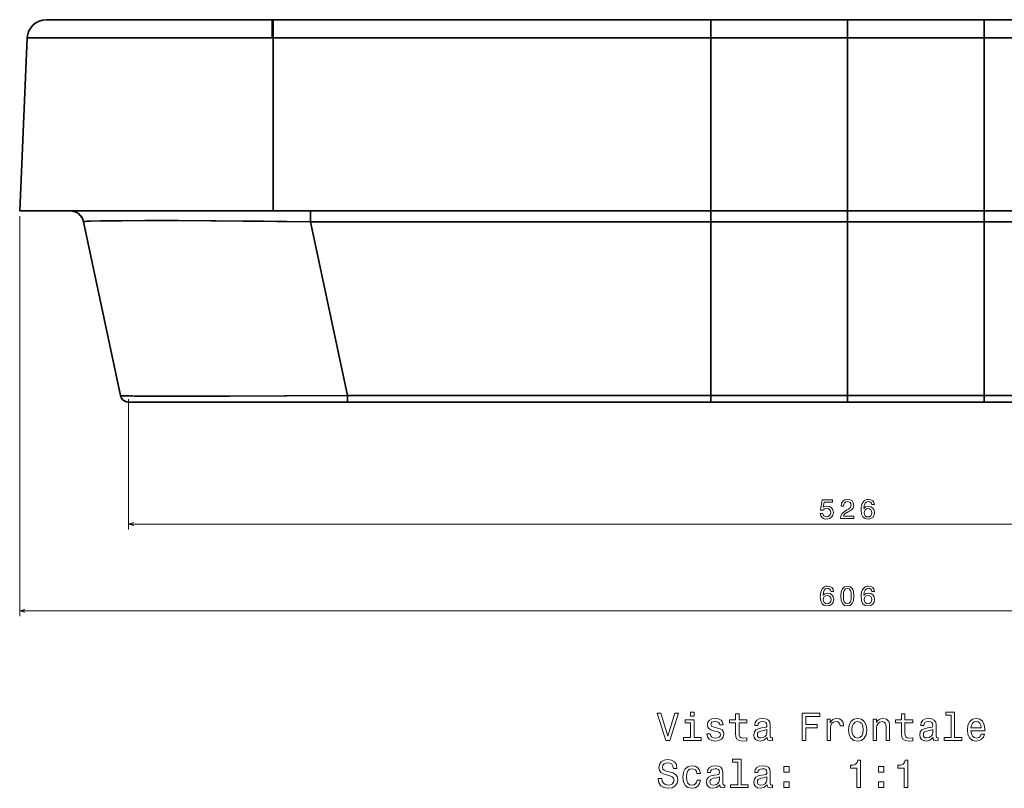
# Model space of a CAD drawing. Extents: x 292 to 1805, y 99 to 1343.
# Tile 5 of 10: x 292 to 652, y 819 to 1100. Entities that reach past the tile are written whole.
import ezdxf

# ---------------------------------------------------------------- set-up
doc = ezdxf.new("R2010")
doc.units = 0

msp = doc.modelspace()

# ---------------------------------------------------------------- linework, layer by layer
at = {"color": 7, "lineweight": 35}
for p, q in [((384.06, 1100.31), (301.41, 1100.31)), ((301.41, 1100.31), (384.06, 1100.31)), ((544.5, 1100.31), (384.35, 1100.31)), ((384.35, 1100.31), (544.5, 1100.31)), ((544.5, 1100.31), (594.5, 1100.31)), ((544.5, 1100.31), (594.5, 1100.31)), ((644.5, 1100.31), (594.5, 1100.31)), ((644.5, 1100.31), (594.5, 1100.31)), ((804.65, 1100.31), (644.5, 1100.31)), ((804.65, 1100.31), (644.5, 1100.31)), ((291.65, 1030.31), (294.42, 1093.61)), ((291.65, 1030.31), (294.42, 1093.61)), ((294.42, 1093.61), (384.04, 1093.61)), ((294.42, 1093.61), (384.04, 1093.61)), ((384.35, 1030.31), (384.35, 1093.61)), ((384.35, 1030.31), (384.35, 1093.61)), ((384.35, 1093.61), (544.5, 1093.61)), ((384.35, 1093.61), (544.5, 1093.61)), ((544.5, 1030.31), (544.5, 1093.61)), ((544.5, 1030.31), (544.5, 1093.61)), ((544.5, 1093.61), (594.5, 1093.61)), ((544.5, 1093.61), (594.5, 1093.61)), ((594.5, 1030.31), (594.5, 1093.61)), ((644.5, 1093.61), (594.5, 1093.61)), ((594.5, 1030.31), (594.5, 1093.61)), ((644.5, 1093.61), (594.5, 1093.61)), ((644.5, 1030.31), (644.5, 1093.61)), ((644.5, 1030.31), (644.5, 1093.61)), ((804.65, 1093.61), (644.5, 1093.61)), ((804.65, 1093.61), (644.5, 1093.61)), ((291.65, 1030.31), (384.35, 1030.31)), ((384.35, 1030.31), (291.65, 1030.31)), ((384.35, 1030.31), (544.5, 1030.31)), ((544.5, 1030.31), (384.35, 1030.31)), ((544.5, 1030.31), (594.5, 1030.31)), ((594.5, 1030.31), (544.5, 1030.31)), ((594.5, 1030.31), (644.5, 1030.31)), ((594.5, 1030.31), (644.5, 1030.31)), ((804.65, 1030.31), (644.5, 1030.31)), ((644.5, 1030.31), (804.65, 1030.31)), ((314.98, 1026.35), (328.51, 962.69)), ((411.65, 962.69), (398.12, 1026.35)), ((411.65, 962.69), (398.12, 1026.35)), ((544.5, 1026.35), (414.73, 1026.35)), ((414.73, 1026.35), (544.5, 1026.35)), ((594.5, 1026.35), (544.5, 1026.35)), ((544.5, 962.69), (544.5, 1026.35)), ((544.5, 1026.35), (594.5, 1026.35)), ((544.5, 1026.35), (544.5, 962.69)), ((594.5, 1026.35), (594.5, 962.69)), ((644.5, 1026.35), (594.5, 1026.35)), ((594.5, 1026.35), (594.5, 962.69)), ((594.5, 1026.35), (644.5, 1026.35)), ((644.5, 1026.35), (774.27, 1026.35)), ((644.5, 962.69), (644.5, 1026.35)), ((644.5, 1026.35), (774.27, 1026.35)), ((644.5, 962.69), (644.5, 1026.35)), ((411.65, 962.68), (530.36, 962.69)), ((530.36, 962.69), (411.65, 962.69)), ((594.5, 962.69), (544.5, 962.69)), ((594.5, 962.69), (544.5, 962.69)), ((594.5, 962.69), (644.5, 962.69)), ((594.5, 962.69), (644.5, 962.69)), ((336.73, 960.31), (409.78, 960.31)), ((336.73, 960.31), (362.46, 960.31)), ((362.46, 960.31), (336.73, 960.31)), ((365.7, 960.31), (410.54, 960.31)), ((410.46, 960.31), (375.54, 960.31)), ((377.23, 960.31), (410.46, 960.31)), ((410.46, 960.31), (377.23, 960.31)), ((389.8, 960.31), (410.54, 960.31)), ((412.37, 960.31), (533.65, 960.31)), ((534.09, 960.31), (412.42, 960.31)), ((412.42, 960.31), (536.84, 960.31)), ((419.16, 960.31), (533.15, 960.31)), ((533.15, 960.31), (419.16, 960.31)), ((537.05, 960.31), (496.39, 960.31)), ((496.39, 960.31), (537.05, 960.31)), ((544.5, 960.31), (593.72, 960.31)), ((593.74, 960.31), (544.5, 960.31)), ((593.72, 960.31), (544.5, 960.31)), ((544.5, 960.31), (593.74, 960.31)), ((544.5, 960.31), (593.72, 960.31)), ((544.5, 960.31), (593.71, 960.31)), ((544.5, 960.31), (593.71, 960.31)), ((644.5, 960.31), (595.26, 960.31)), ((595.26, 960.31), (644.5, 960.31)), ((644.5, 960.31), (595.28, 960.31)), ((644.5, 960.31), (595.28, 960.31)), ((595.28, 960.31), (644.5, 960.31)), ((644.5, 960.31), (595.29, 960.31)), ((644.5, 960.31), (595.29, 960.31))]:
    msp.add_line(p, q, dxfattribs=at)
at = {"color": 7, "lineweight": 35, "ltscale": 0.007191}
for p, q in [((384.35, 1100.31), (384.06, 1100.31)), ((384.06, 1100.31), (384.35, 1100.31))]:
    msp.add_line(p, q, dxfattribs=at)
at = {"color": 7, "lineweight": 35, "ltscale": 0.167368}
for p, q in [((384.35, 1093.61), (384.35, 1100.31)), ((384.35, 1093.61), (384.35, 1100.31)), ((544.5, 1093.61), (544.5, 1100.31)), ((544.5, 1093.61), (544.5, 1100.31)), ((594.5, 1093.61), (594.5, 1100.31)), ((594.5, 1100.31), (594.5, 1093.61)), ((644.5, 1093.61), (644.5, 1100.31)), ((644.5, 1093.61), (644.5, 1100.31))]:
    msp.add_line(p, q, dxfattribs=at)
at = {"color": 7, "lineweight": 35, "ltscale": 0.007796}
msp.add_line((384.04, 1093.61), (384.35, 1093.61), dxfattribs=at)
msp.add_line((384.04, 1093.61), (384.35, 1093.61), dxfattribs=at)
at = {"color": 7, "lineweight": 35, "ltscale": 0.46125}
msp.add_line((291.65, 1030.31), (310.1, 1030.31), dxfattribs=at)
at = {"color": 7, "lineweight": 35, "ltscale": 0.460864}
for p, q in [((291.65, 1030.31), (310.09, 1030.31)), ((310.09, 1030.31), (291.65, 1030.31))]:
    msp.add_line(p, q, dxfattribs=at)
at = {"color": 7, "lineweight": 13}
for p, q in [((291.65, 1028.31), (291.65, 881.86)), ((331.44, 961.31), (331.44, 913.64)), ((331.44, 915.64), (857.56, 915.64)), ((291.65, 883.86), (897.35, 883.86))]:
    msp.add_line(p, q, dxfattribs=at)
at = {"color": 7, "lineweight": 35, "ltscale": 2.5177e-05}
msp.add_line((310.09, 1030.31), (310.09, 1030.31), dxfattribs=at)
at = {"color": 7, "lineweight": 35, "ltscale": 0.010203}
msp.add_line((310.49, 1030.31), (310.09, 1030.31), dxfattribs=at)
at = {"color": 7, "lineweight": 35, "ltscale": 0.030689}
msp.add_line((311.72, 1030.31), (310.49, 1030.31), dxfattribs=at)
at = {"color": 7, "lineweight": 35, "ltscale": 0.051185}
msp.add_line((313.77, 1030.31), (311.72, 1030.31), dxfattribs=at)
at = {"color": 7, "lineweight": 35, "ltscale": 0.07146}
msp.add_line((316.63, 1030.31), (313.77, 1030.31), dxfattribs=at)
at = {"color": 7, "lineweight": 35, "ltscale": 0.09127}
msp.add_line((320.28, 1030.31), (316.63, 1030.31), dxfattribs=at)
at = {"color": 7, "lineweight": 35, "ltscale": 0.110357}
msp.add_line((324.69, 1030.31), (320.28, 1030.31), dxfattribs=at)
at = {"color": 7, "lineweight": 35, "ltscale": 0.128457}
msp.add_line((329.83, 1030.31), (324.69, 1030.31), dxfattribs=at)
at = {"color": 7, "lineweight": 35, "ltscale": 0.145327}
msp.add_line((335.64, 1030.31), (329.83, 1030.31), dxfattribs=at)
at = {"color": 7, "lineweight": 35, "ltscale": 0.160742}
msp.add_line((342.07, 1030.31), (335.64, 1030.31), dxfattribs=at)
at = {"color": 7, "lineweight": 35, "ltscale": 0.174484}
msp.add_line((349.05, 1030.31), (342.07, 1030.31), dxfattribs=at)
at = {"color": 7, "lineweight": 35, "ltscale": 0.186378}
msp.add_line((356.51, 1030.31), (349.05, 1030.31), dxfattribs=at)
at = {"color": 7, "lineweight": 35, "ltscale": 0.196323}
msp.add_line((364.36, 1030.31), (356.51, 1030.31), dxfattribs=at)
at = {"color": 7, "lineweight": 35, "ltscale": 0.204243}
msp.add_line((372.53, 1030.31), (364.36, 1030.31), dxfattribs=at)
at = {"color": 7, "lineweight": 35, "ltscale": 0.210106}
msp.add_line((380.94, 1030.31), (372.53, 1030.31), dxfattribs=at)
at = {"color": 7, "lineweight": 35, "ltscale": 0.21391}
msp.add_line((389.49, 1030.31), (380.94, 1030.31), dxfattribs=at)
at = {"color": 7, "lineweight": 35, "ltscale": 0.215701}
msp.add_line((398.12, 1030.31), (389.49, 1030.31), dxfattribs=at)
at = {"color": 7, "lineweight": 35, "ltscale": 0.099011}
for p, q in [((398.12, 1026.35), (398.12, 1030.31)), ((398.12, 1030.31), (398.12, 1026.35)), ((544.5, 1030.31), (544.5, 1026.35)), ((544.5, 1026.35), (544.5, 1030.31)), ((594.5, 1030.31), (594.5, 1026.35)), ((594.5, 1026.35), (594.5, 1030.31)), ((644.5, 1030.31), (644.5, 1026.35)), ((644.5, 1026.35), (644.5, 1030.31))]:
    msp.add_line(p, q, dxfattribs=at)
at = {"color": 7, "lineweight": 35, "ltscale": 0.415149}
for p, q in [((414.73, 1026.35), (398.12, 1026.35)), ((398.12, 1026.35), (414.73, 1026.35))]:
    msp.add_line(p, q, dxfattribs=at)
at = {"color": 7, "lineweight": 35, "ltscale": 0.059406}
msp.add_line((411.65, 962.69), (411.65, 960.31), dxfattribs=at)
at = {"color": 7, "lineweight": 35, "ltscale": 0.059407}
for p, q in [((411.65, 960.31), (411.65, 962.68)), ((594.5, 960.31), (594.5, 962.69)), ((594.5, 962.69), (594.5, 960.31))]:
    msp.add_line(p, q, dxfattribs=at)
at = {"color": 7, "lineweight": 35, "ltscale": 0.168517}
for p, q in [((530.36, 962.69), (537.1, 962.69)), ((537.1, 962.69), (530.36, 962.69)), ((658.64, 962.69), (651.9, 962.69)), ((658.64, 962.69), (651.9, 962.69))]:
    msp.add_line(p, q, dxfattribs=at)
at = {"color": 7, "lineweight": 35, "ltscale": 0.185117}
for p, q in [((537.1, 962.69), (544.5, 962.68)), ((544.5, 962.69), (537.1, 962.69)), ((651.9, 962.69), (644.5, 962.69)), ((651.9, 962.69), (644.5, 962.68))]:
    msp.add_line(p, q, dxfattribs=at)
at = {"color": 7, "lineweight": 35, "ltscale": 0.011601}
for p, q in [((544.5, 962.69), (544.5, 962.22)), ((644.5, 962.69), (644.5, 962.22))]:
    msp.add_line(p, q, dxfattribs=at)
at = {"color": 7, "lineweight": 35, "ltscale": 0.011583}
for p, q in [((544.5, 962.68), (544.5, 962.22)), ((644.5, 962.22), (644.5, 962.68))]:
    msp.add_line(p, q, dxfattribs=at)
at = {"color": 7, "lineweight": 35, "ltscale": 0.046402}
for p, q in [((544.5, 962.22), (544.5, 960.37)), ((644.5, 960.37), (644.5, 962.22))]:
    msp.add_line(p, q, dxfattribs=at)
at = {"color": 7, "lineweight": 35, "ltscale": 0.0464}
for p, q in [((544.5, 962.22), (544.5, 960.37)), ((644.5, 962.22), (644.5, 960.37))]:
    msp.add_line(p, q, dxfattribs=at)
at = {"color": 7, "lineweight": 35, "ltscale": 0.000234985}
msp.add_line((331.45, 960.31), (331.44, 960.31), dxfattribs=at)
msp.add_line((331.45, 960.31), (331.44, 960.31), dxfattribs=at)
at = {"color": 7, "lineweight": 35, "ltscale": 0.009317}
msp.add_line((331.44, 960.31), (331.82, 960.31), dxfattribs=at)
msp.add_line((331.44, 960.31), (331.82, 960.31), dxfattribs=at)
at = {"color": 7, "lineweight": 35, "ltscale": 0.09652}
for p, q in [((335.31, 960.31), (331.45, 960.31)), ((335.31, 960.31), (331.45, 960.31)), ((331.45, 960.31), (335.31, 960.31))]:
    msp.add_line(p, q, dxfattribs=at)
at = {"color": 7, "lineweight": 35, "ltscale": 0.096068}
for p, q in [((331.82, 960.31), (335.66, 960.31)), ((335.66, 960.31), (331.82, 960.31))]:
    msp.add_line(p, q, dxfattribs=at)
at = {"color": 7, "lineweight": 35, "ltscale": 0.027996}
msp.add_line((331.82, 960.31), (332.94, 960.31), dxfattribs=at)
at = {"color": 7, "lineweight": 35, "ltscale": 0.028}
msp.add_line((331.82, 960.31), (332.94, 960.31), dxfattribs=at)
msp.add_line((331.82, 960.31), (332.94, 960.31), dxfattribs=at)
at = {"color": 7, "lineweight": 35, "ltscale": 0.094704}
for p, q in [((332.94, 960.31), (336.73, 960.31)), ((336.73, 960.31), (332.94, 960.31))]:
    msp.add_line(p, q, dxfattribs=at)
at = {"color": 7, "lineweight": 35, "ltscale": 0.046626}
msp.add_line((332.94, 960.31), (334.8, 960.31), dxfattribs=at)
at = {"color": 7, "lineweight": 35, "ltscale": 0.046627}
msp.add_line((332.94, 960.31), (334.8, 960.31), dxfattribs=at)
msp.add_line((332.94, 960.31), (334.8, 960.31), dxfattribs=at)
at = {"color": 7, "lineweight": 35, "ltscale": 0.065146}
msp.add_line((334.8, 960.31), (337.41, 960.31), dxfattribs=at)
at = {"color": 7, "lineweight": 35, "ltscale": 0.013345}
msp.add_line((334.8, 960.31), (335.34, 960.31), dxfattribs=at)
at = {"color": 7, "lineweight": 35, "ltscale": 0.065151}
msp.add_line((334.8, 960.31), (337.41, 960.31), dxfattribs=at)
at = {"color": 7, "lineweight": 35, "ltscale": 0.009096}
for p, q in [((335.66, 960.31), (335.3, 960.31)), ((335.3, 960.31), (335.66, 960.31)), ((335.3, 960.31), (335.66, 960.31)), ((335.66, 960.31), (335.3, 960.31))]:
    msp.add_line(p, q, dxfattribs=at)
at = {"color": 7, "lineweight": 35, "ltscale": 0.008955}
msp.add_line((335.66, 960.31), (335.3, 960.31), dxfattribs=at)
at = {"color": 7, "lineweight": 35, "ltscale": 0.009037}
msp.add_line((335.66, 960.31), (335.3, 960.31), dxfattribs=at)
at = {"color": 7, "lineweight": 35, "ltscale": 0.000112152}
msp.add_line((335.31, 960.31), (335.31, 960.31), dxfattribs=at)
msp.add_line((335.31, 960.31), (335.31, 960.31), dxfattribs=at)
at = {"color": 7, "lineweight": 35, "ltscale": 0.026697}
for p, q in [((335.66, 960.31), (336.73, 960.31)), ((336.73, 960.31), (335.66, 960.31)), ((335.66, 960.31), (336.73, 960.31))]:
    msp.add_line(p, q, dxfattribs=at)
at = {"color": 7, "lineweight": 35, "ltscale": 0.083173}
msp.add_line((337.41, 960.31), (340.74, 960.31), dxfattribs=at)
at = {"color": 7, "lineweight": 35, "ltscale": 0.083166}
msp.add_line((337.41, 960.31), (340.74, 960.31), dxfattribs=at)
at = {"color": 7, "lineweight": 35, "ltscale": 0.100504}
msp.add_line((340.74, 960.31), (344.76, 960.31), dxfattribs=at)
at = {"color": 7, "lineweight": 35, "ltscale": 0.100515}
msp.add_line((340.74, 960.31), (344.76, 960.31), dxfattribs=at)
at = {"color": 7, "lineweight": 35, "ltscale": 0.116988}
msp.add_line((344.76, 960.31), (349.44, 960.31), dxfattribs=at)
at = {"color": 7, "lineweight": 35, "ltscale": 0.116978}
msp.add_line((344.76, 960.31), (349.44, 960.31), dxfattribs=at)
at = {"color": 7, "lineweight": 35, "ltscale": 0.132324}
msp.add_line((349.44, 960.31), (354.73, 960.31), dxfattribs=at)
at = {"color": 7, "lineweight": 35, "ltscale": 0.132333}
msp.add_line((349.44, 960.31), (354.73, 960.31), dxfattribs=at)
at = {"color": 7, "lineweight": 35, "ltscale": 0.14636}
msp.add_line((354.73, 960.31), (360.58, 960.31), dxfattribs=at)
at = {"color": 7, "lineweight": 35, "ltscale": 0.146352}
msp.add_line((354.73, 960.31), (360.58, 960.31), dxfattribs=at)
at = {"color": 7, "lineweight": 35, "ltscale": 0.158852}
msp.add_line((360.58, 960.31), (366.94, 960.31), dxfattribs=at)
at = {"color": 7, "lineweight": 35, "ltscale": 0.158858}
msp.add_line((360.58, 960.31), (366.94, 960.31), dxfattribs=at)
at = {"color": 7, "lineweight": 35, "ltscale": 0.005934}
for p, q in [((361.75, 960.31), (361.51, 960.31)), ((361.51, 960.31), (361.75, 960.31)), ((361.75, 960.31), (361.51, 960.31)), ((361.51, 960.31), (361.75, 960.31))]:
    msp.add_line(p, q, dxfattribs=at)
at = {"color": 7, "lineweight": 35, "ltscale": 0.000536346}
msp.add_line((361.53, 960.31), (361.51, 960.31), dxfattribs=at)
msp.add_line((361.53, 960.31), (361.51, 960.31), dxfattribs=at)
at = {"color": 7, "lineweight": 35, "ltscale": 0.028223}
msp.add_line((362.65, 960.31), (361.52, 960.31), dxfattribs=at)
msp.add_line((362.65, 960.31), (361.52, 960.31), dxfattribs=at)
at = {"color": 7, "lineweight": 35, "ltscale": 0.028249}
msp.add_line((362.65, 960.31), (361.52, 960.31), dxfattribs=at)
at = {"color": 7, "lineweight": 35, "ltscale": 0.017434}
for p, q in [((362.45, 960.31), (361.75, 960.31)), ((361.75, 960.31), (362.45, 960.31)), ((362.45, 960.31), (361.75, 960.31))]:
    msp.add_line(p, q, dxfattribs=at)
at = {"color": 7, "lineweight": 35, "ltscale": 0.082409}
msp.add_line((365.04, 960.31), (361.75, 960.31), dxfattribs=at)
at = {"color": 7, "lineweight": 35, "ltscale": 0.017319}
msp.add_line((361.75, 960.31), (362.44, 960.31), dxfattribs=at)
at = {"color": 7, "lineweight": 35, "ltscale": 0.26501}
for p, q in [((362.45, 960.31), (373.05, 960.31)), ((373.05, 960.31), (362.45, 960.31))]:
    msp.add_line(p, q, dxfattribs=at)
at = {"color": 7, "lineweight": 35, "ltscale": 0.091248}
msp.add_line((366.1, 960.31), (362.45, 960.31), dxfattribs=at)
at = {"color": 7, "lineweight": 35, "ltscale": 0.064975}
msp.add_line((365.04, 960.31), (362.45, 960.31), dxfattribs=at)
at = {"color": 7, "lineweight": 35, "ltscale": 0.005534}
msp.add_line((364.82, 960.31), (365.04, 960.31), dxfattribs=at)
at = {"color": 7, "lineweight": 35, "ltscale": 0.003838}
msp.add_line((364.98, 960.31), (364.82, 960.31), dxfattribs=at)
at = {"color": 7, "lineweight": 35, "ltscale": 0.002898}
msp.add_line((364.95, 960.31), (364.83, 960.31), dxfattribs=at)
at = {"color": 7, "lineweight": 35, "ltscale": 0.003681}
msp.add_line((364.98, 960.31), (364.83, 960.31), dxfattribs=at)
msp.add_line((364.98, 960.31), (364.83, 960.31), dxfattribs=at)
at = {"color": 7, "lineweight": 35, "ltscale": 0.002896}
msp.add_line((364.83, 960.31), (364.95, 960.31), dxfattribs=at)
at = {"color": 7, "lineweight": 35, "ltscale": 0.016264}
msp.add_line((365.04, 960.31), (365.7, 960.31), dxfattribs=at)
at = {"color": 7, "lineweight": 35, "ltscale": 0.002946}
msp.add_line((365.16, 960.31), (365.04, 960.31), dxfattribs=at)
at = {"color": 7, "lineweight": 35, "ltscale": 0.003116}
msp.add_line((365.04, 960.31), (365.17, 960.31), dxfattribs=at)
at = {"color": 7, "lineweight": 35, "ltscale": 0.239733}
msp.add_line((365.92, 960.31), (375.51, 960.31), dxfattribs=at)
at = {"color": 7, "lineweight": 35, "ltscale": 0.169718}
msp.add_line((366.94, 960.31), (373.73, 960.31), dxfattribs=at)
at = {"color": 7, "lineweight": 35, "ltscale": 0.169714}
msp.add_line((366.94, 960.31), (373.73, 960.31), dxfattribs=at)
at = {"color": 7, "lineweight": 35, "ltscale": 0.322343}
for p, q in [((368.36, 960.31), (381.26, 960.31)), ((381.26, 960.31), (368.36, 960.31))]:
    msp.add_line(p, q, dxfattribs=at)
at = {"color": 7, "lineweight": 35, "ltscale": 0.178812}
msp.add_line((373.73, 960.31), (380.88, 960.31), dxfattribs=at)
at = {"color": 7, "lineweight": 35, "ltscale": 0.178814}
msp.add_line((373.73, 960.31), (380.88, 960.31), dxfattribs=at)
at = {"color": 7, "lineweight": 35, "ltscale": 0.186089}
msp.add_line((380.88, 960.31), (388.32, 960.31), dxfattribs=at)
at = {"color": 7, "lineweight": 35, "ltscale": 0.186084}
msp.add_line((380.88, 960.31), (388.32, 960.31), dxfattribs=at)
at = {"color": 7, "lineweight": 35, "ltscale": 0.191483}
msp.add_line((388.32, 960.31), (395.98, 960.31), dxfattribs=at)
at = {"color": 7, "lineweight": 35, "ltscale": 0.191486}
msp.add_line((388.32, 960.31), (395.98, 960.31), dxfattribs=at)
at = {"color": 7, "lineweight": 35, "ltscale": 0.342489}
msp.add_line((395.98, 960.31), (409.68, 960.31), dxfattribs=at)
at = {"color": 7, "lineweight": 35, "ltscale": 0.342487}
msp.add_line((395.98, 960.31), (409.68, 960.31), dxfattribs=at)
at = {"color": 7, "lineweight": 35, "ltscale": 0.295043}
msp.add_line((410.54, 960.31), (398.74, 960.31), dxfattribs=at)
at = {"color": 7, "lineweight": 35, "ltscale": 0.002495}
msp.add_line((409.68, 960.31), (409.78, 960.31), dxfattribs=at)
at = {"color": 7, "lineweight": 35, "ltscale": 0.049258}
msp.add_line((409.68, 960.31), (411.65, 960.31), dxfattribs=at)
msp.add_line((409.68, 960.31), (411.65, 960.31), dxfattribs=at)
at = {"color": 7, "lineweight": 35, "ltscale": 0.01694}
msp.add_line((409.78, 960.31), (410.46, 960.31), dxfattribs=at)
at = {"color": 7, "lineweight": 35, "ltscale": 0.036048}
msp.add_line((411.22, 960.31), (409.78, 960.31), dxfattribs=at)
at = {"color": 7, "lineweight": 35, "ltscale": 0.046764}
msp.add_line((409.78, 960.31), (411.65, 960.31), dxfattribs=at)
at = {"color": 7, "lineweight": 35, "ltscale": 0.002141}
for p, q in [((410.54, 960.31), (410.46, 960.31)), ((410.46, 960.31), (410.54, 960.31))]:
    msp.add_line(p, q, dxfattribs=at)
at = {"color": 7, "lineweight": 35, "ltscale": 0.002165}
msp.add_line((410.55, 960.31), (410.46, 960.31), dxfattribs=at)
at = {"color": 7, "lineweight": 35, "ltscale": 0.029846}
for p, q in [((410.46, 960.31), (411.65, 960.31)), ((411.65, 960.31), (410.46, 960.31))]:
    msp.add_line(p, q, dxfattribs=at)
at = {"color": 7, "lineweight": 35, "ltscale": 0.027684}
msp.add_line((410.54, 960.31), (411.65, 960.31), dxfattribs=at)
at = {"color": 7, "lineweight": 35, "ltscale": 5.49528e-05}
msp.add_line((410.55, 960.31), (410.54, 960.31), dxfattribs=at)
at = {"color": 7, "lineweight": 35, "ltscale": 5.72408e-05}
msp.add_line((410.54, 960.31), (410.55, 960.31), dxfattribs=at)
at = {"color": 7, "lineweight": 35, "ltscale": 8.42694e-05}
for p, q in [((410.54, 960.31), (410.55, 960.31)), ((410.55, 960.31), (410.54, 960.31))]:
    msp.add_line(p, q, dxfattribs=at)
at = {"color": 7, "lineweight": 35, "ltscale": 0.017796}
for p, q in [((411.65, 960.31), (412.36, 960.31)), ((412.36, 960.31), (411.65, 960.31))]:
    msp.add_line(p, q, dxfattribs=at)
at = {"color": 7, "lineweight": 35, "ltscale": 0.006746}
msp.add_line((411.65, 960.31), (411.92, 960.31), dxfattribs=at)
at = {"color": 7, "lineweight": 35, "ltscale": 0.013242}
msp.add_line((411.89, 960.31), (412.42, 960.31), dxfattribs=at)
at = {"color": 7, "lineweight": 35, "ltscale": 0.010365}
for p, q in [((412, 960.31), (412.42, 960.31)), ((412.42, 960.31), (412, 960.31))]:
    msp.add_line(p, q, dxfattribs=at)
at = {"color": 7, "lineweight": 35, "ltscale": 0.009054}
msp.add_line((412.01, 960.31), (412.37, 960.31), dxfattribs=at)
at = {"color": 7, "lineweight": 35, "ltscale": 0.000166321}
msp.add_line((412.36, 960.31), (412.37, 960.31), dxfattribs=at)
at = {"color": 7, "lineweight": 35, "ltscale": 0.169824}
for p, q in [((412.36, 960.31), (419.16, 960.31)), ((419.16, 960.31), (412.36, 960.31))]:
    msp.add_line(p, q, dxfattribs=at)
at = {"color": 7, "lineweight": 35, "ltscale": 0.001268}
msp.add_line((412.37, 960.31), (412.42, 960.31), dxfattribs=at)
at = {"color": 7, "lineweight": 35, "ltscale": 0.283759}
for p, q in [((533.15, 960.31), (544.5, 960.31)), ((544.5, 960.31), (533.15, 960.31)), ((655.85, 960.31), (644.5, 960.31)), ((655.85, 960.31), (644.5, 960.31))]:
    msp.add_line(p, q, dxfattribs=at)
at = {"color": 7, "lineweight": 35, "ltscale": 0.001424}
for p, q in [((544.5, 960.37), (544.5, 960.31)), ((644.5, 960.31), (644.5, 960.37))]:
    msp.add_line(p, q, dxfattribs=at)
at = {"color": 7, "lineweight": 35, "ltscale": 0.001405}
for p, q in [((544.5, 960.37), (544.5, 960.31)), ((644.5, 960.37), (644.5, 960.31))]:
    msp.add_line(p, q, dxfattribs=at)
at = {"color": 7, "lineweight": 35, "ltscale": 3.35693e-05}
msp.add_line((544.5, 960.31), (544.5, 960.31), dxfattribs=at)
at = {"color": 7, "lineweight": 35, "ltscale": 0.01963}
for p in [(593.71, 960.31), (593.71, 960.31), (595.29, 960.31), (595.29, 960.31)]:
    msp.add_line(p, (594.5, 960.31), dxfattribs=at)
at = {"color": 7, "lineweight": 35, "ltscale": 8.69751e-05}
for p, q in [((593.71, 960.31), (593.72, 960.31)), ((595.29, 960.31), (595.28, 960.31))]:
    msp.add_line(p, q, dxfattribs=at)
at = {"color": 7, "lineweight": 35, "ltscale": 0.019543}
for p, q in [((593.72, 960.31), (594.5, 960.31)), ((593.72, 960.31), (594.5, 960.31)), ((594.5, 960.31), (593.72, 960.31)), ((594.5, 960.31), (595.28, 960.31)), ((595.28, 960.31), (594.5, 960.31)), ((595.28, 960.31), (594.5, 960.31))]:
    msp.add_line(p, q, dxfattribs=at)
at = {"color": 7, "lineweight": 35, "ltscale": 0.000657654}
msp.add_line((593.72, 960.31), (593.74, 960.31), dxfattribs=at)
at = {"color": 7, "lineweight": 35, "ltscale": 0.000584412}
msp.add_line((593.72, 960.31), (593.74, 960.31), dxfattribs=at)
at = {"color": 7, "lineweight": 35, "ltscale": 0.018961}
for p, q in [((594.5, 960.31), (593.74, 960.31)), ((593.74, 960.31), (594.5, 960.31)), ((594.5, 960.31), (593.74, 960.31)), ((595.26, 960.31), (594.5, 960.31)), ((594.5, 960.31), (595.26, 960.31)), ((594.5, 960.31), (595.26, 960.31))]:
    msp.add_line(p, q, dxfattribs=at)
at = {"color": 7, "lineweight": 35, "ltscale": 0.018887}
for p, q in [((593.74, 960.31), (594.5, 960.31)), ((593.74, 960.31), (594.5, 960.31)), ((594.5, 960.31), (593.74, 960.31)), ((595.26, 960.31), (594.5, 960.31)), ((595.26, 960.31), (594.5, 960.31))]:
    msp.add_line(p, q, dxfattribs=at)
at = {"color": 7, "lineweight": 35, "ltscale": 7.32422e-05}
for p, q in [((593.74, 960.31), (593.74, 960.31)), ((593.74, 960.31), (593.74, 960.31)), ((595.26, 960.31), (595.26, 960.31)), ((595.26, 960.31), (595.26, 960.31))]:
    msp.add_line(p, q, dxfattribs=at)
at = {"color": 7, "lineweight": 35, "ltscale": 0.000582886}
msp.add_line((595.28, 960.31), (595.26, 960.31), dxfattribs=at)
at = {"color": 7, "lineweight": 35, "ltscale": 0.000656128}
msp.add_line((595.28, 960.31), (595.26, 960.31), dxfattribs=at)
at = {"color": 7, "lineweight": 35}
for points in [[(384.04, 1093.61), (384.05, 1099.65), (384.06, 1100.29), (384.06, 1100.31), (384.06, 1100.31)], [(384.04, 1093.61), (384.05, 1099.65), (384.06, 1100.29), (384.06, 1100.31), (384.06, 1100.31)], [(314.98, 1026.35), (314.98, 1026.35), (314.98, 1026.36), (314.99, 1026.37), (315.01, 1026.38), (315.09, 1026.4), (315.3, 1026.43), (316.08, 1026.49), (317.56, 1026.56), (322.34, 1026.66), (329.09, 1026.72), (337.49, 1026.75), (347.07, 1026.74), (363.52, 1026.66), (380.87, 1026.53), (398.12, 1026.35)], [(314.98, 1026.35), (314.98, 1026.36), (314.98, 1026.36), (315, 1026.37), (315.05, 1026.39), (315.2, 1026.42), (315.71, 1026.47), (316.97, 1026.54), (321.2, 1026.65), (328.89, 1026.72), (338.63, 1026.75), (349.71, 1026.73), (373.28, 1026.59), (398.12, 1026.35)], [(411.65, 962.69), (389.28, 962.55), (368.41, 962.47), (350.95, 962.45), (338.58, 962.48), (331.64, 962.55), (329.62, 962.6), (328.65, 962.65), (328.53, 962.67), (328.52, 962.68), (328.51, 962.68), (328.51, 962.69)], [(411.65, 962.69), (388.69, 962.55), (366.68, 962.46), (347.19, 962.45), (339.19, 962.48), (331.31, 962.56), (329.2, 962.62), (328.59, 962.66), (328.52, 962.68), (328.51, 962.68), (328.51, 962.69)]]:
    msp.add_lwpolyline(points, dxfattribs=at)
at = {"color": 7, "lineweight": 13}
for points in [[(584.53, 919.47), (584.75, 918.64), (585.24, 917.99), (585.97, 917.59), (586.9, 917.44), (587.92, 917.62), (588.71, 918.12), (589.22, 918.9), (589.41, 919.91), (589.24, 920.85), (588.75, 921.59), (588, 922.06), (587.02, 922.23), (586.26, 922.11), (585.68, 921.78), (585.96, 923.66), (589.03, 923.66), (589.03, 924.49), (585.28, 924.49), (584.73, 920.78), (585.54, 920.78), (586.12, 921.25), (586.87, 921.42), (587.51, 921.31), (588.01, 920.99), (588.32, 920.5), (588.43, 919.86), (588.32, 919.23), (588, 918.73), (587.5, 918.42), (586.87, 918.31), (586.33, 918.38), (585.92, 918.61), (585.62, 918.97), (585.46, 919.47)], [(592.04, 917.64), (596.85, 917.64), (596.85, 918.51), (593.05, 918.51), (593.26, 918.98), (593.62, 919.38), (594.74, 920.09), (595.34, 920.4), (596, 920.83), (596.48, 921.33), (596.75, 921.93), (596.85, 922.6), (596.68, 923.45), (596.2, 924.12), (595.48, 924.54), (594.54, 924.69), (593.57, 924.52), (592.84, 924.05), (592.36, 923.29), (592.2, 922.29), (592.2, 922.15), (593.12, 922.15), (593.12, 922.23), (593.21, 922.92), (593.48, 923.42), (593.91, 923.74), (594.49, 923.86), (595.07, 923.75), (595.51, 923.5), (595.79, 923.11), (595.89, 922.61), (595.82, 922.15), (595.63, 921.76), (595.31, 921.41), (594.86, 921.11), (594.27, 920.79), (593.28, 920.16), (592.58, 919.5), (592.17, 918.69), (592.04, 917.67)], [(604.39, 922.76), (604.2, 923.57), (603.76, 924.18), (603.07, 924.56), (602.18, 924.69), (601.59, 924.62), (601.07, 924.43), (600.62, 924.12), (600.24, 923.67), (599.93, 923.12), (599.71, 922.44), (599.57, 921.65), (599.53, 920.75), (599.69, 919.32), (600.19, 918.28), (600.98, 917.65), (602.07, 917.44), (603.05, 917.62), (603.8, 918.1), (604.28, 918.84), (604.45, 919.79), (604.28, 920.75), (603.82, 921.48), (603.1, 921.95), (602.21, 922.11), (601.26, 921.91), (600.54, 921.33), (600.69, 922.44), (601.01, 923.24), (601.51, 923.71), (602.19, 923.88), (602.7, 923.79), (603.08, 923.58), (603.33, 923.23), (603.46, 922.76)], [(603.47, 919.78), (603.36, 919.14), (603.08, 918.66), (602.63, 918.34), (602.06, 918.24), (601.47, 918.34), (601.01, 918.65), (600.72, 919.13), (600.63, 919.77), (600.73, 920.4), (601.01, 920.87), (601.48, 921.17), (602.1, 921.28), (602.65, 921.17), (603.08, 920.88), (603.36, 920.41)], [(589.45, 890.97), (589.26, 891.79), (588.81, 892.39), (588.13, 892.78), (587.24, 892.91), (586.64, 892.84), (586.13, 892.65), (585.68, 892.33), (585.29, 891.89), (584.99, 891.33), (584.77, 890.66), (584.63, 889.86), (584.59, 888.96), (584.75, 887.53), (585.24, 886.49), (586.04, 885.87), (587.13, 885.66), (588.11, 885.84), (588.85, 886.31), (589.34, 887.06), (589.51, 888.01), (589.34, 888.96), (588.87, 889.7), (588.16, 890.16), (587.27, 890.33), (586.31, 890.12), (585.6, 889.55), (585.75, 890.66), (586.07, 891.46), (586.56, 891.93), (587.25, 892.09), (587.75, 892.01), (588.14, 891.8), (588.39, 891.45), (588.52, 890.97)], [(592.07, 889.28), (592.22, 887.69), (592.69, 886.56), (593.45, 885.88), (594.5, 885.66), (595.54, 885.88), (596.3, 886.56), (596.76, 887.69), (596.92, 889.28), (596.76, 890.85), (596.57, 891.48), (596.3, 891.99), (595.54, 892.68), (594.5, 892.91), (593.45, 892.68), (592.69, 891.98), (592.22, 890.85)], [(593.04, 889.28), (593.12, 890.5), (593.37, 891.37), (593.82, 891.89), (594.5, 892.07), (595.17, 891.89), (595.62, 891.37), (595.87, 890.5), (595.95, 889.28), (595.87, 888.05), (595.62, 887.17), (595.17, 886.65), (594.5, 886.48), (593.82, 886.65), (593.37, 887.17), (593.12, 888.05)], [(604.39, 890.97), (604.2, 891.79), (603.76, 892.39), (603.07, 892.78), (602.18, 892.91), (601.59, 892.84), (601.07, 892.65), (600.62, 892.33), (600.24, 891.89), (599.93, 891.33), (599.71, 890.66), (599.57, 889.86), (599.53, 888.96), (599.69, 887.53), (600.19, 886.49), (600.98, 885.87), (602.07, 885.66), (603.05, 885.84), (603.8, 886.31), (604.28, 887.06), (604.45, 888.01), (604.28, 888.96), (603.82, 889.7), (603.1, 890.16), (602.21, 890.33), (601.26, 890.12), (600.54, 889.55), (600.69, 890.66), (601.01, 891.46), (601.51, 891.93), (602.19, 892.09), (602.7, 892.01), (603.08, 891.8), (603.33, 891.45), (603.46, 890.97)], [(588.53, 888), (588.42, 887.36), (588.14, 886.88), (587.68, 886.55), (587.12, 886.45), (586.52, 886.55), (586.07, 886.87), (585.78, 887.35), (585.69, 887.99), (585.79, 888.61), (586.07, 889.09), (586.53, 889.39), (587.16, 889.5), (587.7, 889.39), (588.14, 889.1), (588.42, 888.62)], [(603.47, 888), (603.36, 887.36), (603.08, 886.88), (602.63, 886.55), (602.06, 886.45), (601.47, 886.55), (601.01, 886.87), (600.72, 887.35), (600.63, 887.99), (600.73, 888.61), (601.01, 889.09), (601.48, 889.39), (602.1, 889.5), (602.65, 889.39), (603.08, 889.1), (603.36, 888.62)], [(538.45, 846.78), (537.11, 846.78), (537.11, 845.34), (538.45, 845.34)], [(632.47, 845.71), (632.47, 837.5), (629.86, 837.5), (629.86, 836.43), (636.33, 836.43), (636.33, 837.5), (633.74, 837.5), (633.74, 846.78), (630.48, 846.78), (630.48, 845.71)], [(531.34, 846.45), (528.84, 837.93), (526.26, 846.45), (524.89, 846.45), (528.12, 836.43), (529.56, 836.43), (532.71, 846.45)], [(538.4, 837.5), (538.4, 843.91), (535.15, 843.91), (535.15, 842.83), (537.14, 842.83), (537.14, 837.5), (534.54, 837.5), (534.54, 836.43), (541.03, 836.43), (541.03, 837.5)], [(546.99, 840.94), (545.77, 841.23), (544.86, 841.56), (544.56, 842.24), (544.64, 842.72), (544.95, 843.06), (545.44, 843.28), (546.14, 843.36), (546.82, 843.28), (547.35, 843.02), (547.7, 842.63), (547.84, 842.11), (549.08, 842.11), (549.08, 842.14), (548.87, 843.08), (548.28, 843.81), (547.35, 844.27), (546.14, 844.44), (544.92, 844.27), (544.02, 843.8), (543.46, 843.09), (543.29, 842.2), (543.42, 841.33), (543.82, 840.73), (544.49, 840.29), (545.45, 839.99), (546.86, 839.65), (547.73, 839.29), (547.96, 839), (548.04, 838.57), (547.91, 838.03), (547.57, 837.63), (547.01, 837.37), (546.26, 837.28), (545.47, 837.37), (544.89, 837.67), (544.5, 838.16), (544.34, 838.84), (543.12, 838.84), (543.32, 837.69), (543.91, 836.85), (544.85, 836.35), (546.14, 836.16), (547.5, 836.35), (548.49, 836.85), (549.1, 837.66), (549.31, 838.71), (549.15, 839.62), (548.71, 840.24), (547.97, 840.64)], [(553.58, 842.83), (553.58, 838.95), (553.66, 837.7), (554.07, 836.84), (554.87, 836.33), (556.24, 836.16), (557.74, 836.23), (557.74, 837.33), (556.65, 837.24), (555.65, 837.35), (555.12, 837.72), (554.89, 838.32), (554.85, 839.17), (554.85, 842.83), (557.74, 842.83), (557.74, 843.91), (554.85, 843.91), (554.85, 846.17), (553.58, 846.17), (553.58, 843.91), (551.39, 843.91), (551.39, 842.83)], [(565.15, 837.44), (565.15, 837.4), (565.22, 836.91), (565.44, 836.56), (566.34, 836.29), (567.05, 836.4), (567.05, 837.38), (566.75, 837.34), (566.34, 837.53), (566.27, 838.1), (566.27, 842.11), (566.1, 843.13), (565.6, 843.85), (564.72, 844.29), (563.48, 844.44), (562.27, 844.27), (561.37, 843.78), (560.81, 843.02), (560.62, 842.01), (560.62, 841.92), (561.76, 841.92), (561.86, 842.53), (562.18, 842.96), (562.7, 843.22), (563.43, 843.32), (564.14, 843.25), (564.64, 843.03), (564.95, 842.66), (565.05, 842.14), (564.99, 841.53), (564.76, 841.23), (564.18, 841.09), (563.1, 840.97), (561.86, 840.71), (560.98, 840.25), (560.47, 839.53), (560.31, 838.46), (560.45, 837.51), (560.9, 836.81), (561.62, 836.36), (562.61, 836.2), (563.95, 836.5)], [(577.93, 836.43), (579.27, 836.43), (579.27, 841.03), (583.48, 841.03), (583.48, 842.23), (579.27, 842.23), (579.27, 845.22), (584.44, 845.22), (584.44, 846.43), (577.93, 846.43)], [(587.05, 836.43), (588.32, 836.43), (588.32, 840.86), (588.45, 841.92), (588.84, 842.69), (589.47, 843.15), (590.32, 843.31), (590.96, 843.21), (591.43, 842.92), (591.72, 842.43), (591.82, 841.76), (593.1, 841.76), (592.93, 842.93), (592.45, 843.77), (591.66, 844.27), (590.58, 844.44), (589.85, 844.33), (589.21, 844.04), (588.65, 843.55), (588.2, 842.89), (588.2, 844.17), (587.05, 844.17)], [(594.87, 840.29), (595.11, 838.54), (595.77, 837.24), (596.82, 836.43), (598.23, 836.16), (599.63, 836.43), (600.68, 837.23), (601.34, 838.52), (601.59, 840.29), (601.34, 842.05), (600.68, 843.36), (599.63, 844.16), (598.23, 844.44), (596.82, 844.16), (595.77, 843.35), (595.11, 842.05)], [(596.17, 840.31), (596.3, 841.61), (596.7, 842.54), (597.35, 843.12), (598.23, 843.32), (599.1, 843.12), (599.74, 842.56), (600.15, 841.61), (600.29, 840.31), (600.15, 839), (599.74, 838.05), (599.1, 837.47), (598.23, 837.28), (597.35, 837.47), (596.7, 838.05), (596.3, 839)], [(603.92, 836.43), (605.19, 836.43), (605.19, 840.9), (605.32, 841.92), (605.74, 842.67), (606.39, 843.13), (607.25, 843.31), (607.94, 843.16), (608.38, 842.77), (608.59, 842.12), (608.66, 841.26), (608.66, 836.43), (609.93, 836.43), (609.93, 841.52), (609.87, 842.54), (609.62, 843.39), (608.77, 844.17), (607.44, 844.44), (606.7, 844.34), (606.09, 844.07), (605.55, 843.61), (605.13, 842.99), (605.13, 844.17), (603.92, 844.17)], [(614.3, 842.83), (614.3, 838.95), (614.38, 837.7), (614.79, 836.84), (615.6, 836.33), (616.96, 836.16), (618.46, 836.23), (618.46, 837.33), (617.37, 837.24), (616.37, 837.35), (615.84, 837.72), (615.61, 838.32), (615.57, 839.17), (615.57, 842.83), (618.46, 842.83), (618.46, 843.91), (615.57, 843.91), (615.57, 846.17), (614.3, 846.17), (614.3, 843.91), (612.11, 843.91), (612.11, 842.83)], [(625.87, 837.44), (625.87, 837.4), (625.94, 836.91), (626.16, 836.56), (627.06, 836.29), (627.77, 836.4), (627.77, 837.38), (627.47, 837.34), (627.06, 837.53), (626.99, 838.1), (626.99, 842.11), (626.82, 843.13), (626.32, 843.85), (625.44, 844.29), (624.2, 844.44), (622.99, 844.27), (622.09, 843.78), (621.53, 843.02), (621.34, 842.01), (621.34, 841.92), (622.48, 841.92), (622.58, 842.53), (622.9, 842.96), (623.42, 843.22), (624.15, 843.32), (624.86, 843.25), (625.36, 843.03), (625.67, 842.66), (625.77, 842.14), (625.71, 841.53), (625.48, 841.23), (624.9, 841.09), (623.82, 840.97), (622.58, 840.71), (621.7, 840.25), (621.19, 839.53), (621.03, 838.46), (621.17, 837.51), (621.62, 836.81), (622.34, 836.36), (623.33, 836.2), (624.67, 836.5)], [(639.73, 839.93), (644.8, 839.93), (644.82, 840.53), (644.59, 842.18), (643.95, 843.42), (642.94, 844.17), (641.6, 844.44), (640.29, 844.16), (639.28, 843.35), (638.64, 842.04), (638.4, 840.31), (638.62, 838.54), (639.27, 837.24), (640.26, 836.43), (641.56, 836.16), (642.68, 836.35), (643.61, 836.84), (644.28, 837.61), (644.67, 838.65), (643.42, 838.65), (643.16, 838.08), (642.79, 837.64), (641.72, 837.3), (640.9, 837.46), (640.28, 837.96), (639.87, 838.78), (639.73, 839.89)], [(639.73, 841), (639.89, 841.99), (640.28, 842.73), (640.87, 843.18), (641.65, 843.33), (642.41, 843.18), (643, 842.73), (643.36, 841.99), (643.49, 841)], [(565, 839.14), (564.83, 838.39), (564.37, 837.82), (563.68, 837.44), (562.83, 837.31), (562.28, 837.38), (561.89, 837.61), (561.65, 838.02), (561.57, 838.58), (561.63, 839.08), (561.86, 839.44), (562.79, 839.85), (563.95, 840.02), (565, 840.37)], [(625.72, 839.14), (625.55, 838.39), (625.09, 837.82), (624.4, 837.44), (623.55, 837.31), (623, 837.38), (622.61, 837.61), (622.37, 838.02), (622.3, 838.58), (622.35, 839.08), (622.58, 839.44), (623.51, 839.85), (624.67, 840.02), (625.72, 840.37)], [(526.56, 822.46), (525.25, 822.46), (525.54, 820.93), (526.26, 819.8), (527.37, 819.13), (528.87, 818.88), (530.35, 819.11), (531.46, 819.75), (532.17, 820.74), (532.43, 822.05), (532.21, 823.23), (531.6, 824), (530.62, 824.5), (529.31, 824.88), (528.19, 825.15), (527.45, 825.47), (527.04, 825.93), (526.91, 826.65), (527.04, 827.3), (527.41, 827.79), (527.99, 828.12), (528.78, 828.23), (529.59, 828.09), (530.22, 827.7), (530.64, 827.05), (530.84, 826.17), (532.15, 826.17), (532.15, 826.2), (531.92, 827.56), (531.24, 828.57), (530.18, 829.2), (528.74, 829.42), (527.44, 829.2), (526.43, 828.59), (525.78, 827.66), (525.55, 826.45), (525.74, 825.37), (526.29, 824.63), (527.15, 824.14), (528.33, 823.77), (529.5, 823.44), (530.38, 823.12), (530.91, 822.66), (531.1, 821.91), (530.93, 821.14), (530.48, 820.57), (529.8, 820.21), (528.92, 820.09), (527.94, 820.25), (527.19, 820.71), (526.72, 821.46)], [(554.4, 828.44), (554.4, 820.22), (551.79, 820.22), (551.79, 819.16), (558.26, 819.16), (558.26, 820.22), (555.67, 820.22), (555.67, 829.5), (552.41, 829.5), (552.41, 828.44)], [(597.97, 819.16), (599.28, 819.16), (599.28, 829.23), (598.3, 829.23), (598.04, 828.35), (597.53, 827.76), (596.73, 827.41), (595.64, 827.3), (595.64, 826.27), (597.97, 826.27)], [(615.32, 819.16), (616.63, 819.16), (616.63, 829.23), (615.65, 829.23), (615.39, 828.35), (614.87, 827.76), (614.08, 827.41), (612.99, 827.3), (612.99, 826.27), (615.32, 826.27)], [(539.46, 824.33), (540.71, 824.33), (540.45, 825.48), (539.83, 826.39), (538.87, 826.95), (537.61, 827.17), (536.23, 826.88), (535.18, 826.07), (534.51, 824.76), (534.28, 823), (534.5, 821.26), (535.15, 819.96), (536.17, 819.16), (537.57, 818.88), (538.81, 819.1), (539.77, 819.7), (540.44, 820.65), (540.72, 821.92), (539.51, 821.92), (539.3, 821.12), (538.89, 820.51), (538.32, 820.14), (537.61, 820.02), (536.73, 820.21), (536.1, 820.78), (535.71, 821.72), (535.58, 823.05), (535.71, 824.34), (536.11, 825.28), (536.76, 825.86), (537.61, 826.06), (538.36, 825.93), (538.92, 825.6), (539.3, 825.05)], [(547.8, 820.16), (547.8, 820.12), (547.87, 819.63), (548.09, 819.29), (549, 819.01), (549.7, 819.13), (549.7, 820.11), (549.4, 820.06), (549, 820.25), (548.92, 820.83), (548.92, 824.83), (548.75, 825.86), (548.25, 826.58), (547.37, 827.01), (546.13, 827.17), (544.92, 826.99), (544.02, 826.5), (543.46, 825.74), (543.28, 824.73), (543.28, 824.65), (544.41, 824.65), (544.51, 825.25), (544.83, 825.68), (545.35, 825.94), (546.09, 826.04), (546.79, 825.97), (547.3, 825.76), (547.6, 825.38), (547.7, 824.86), (547.64, 824.26), (547.41, 823.95), (546.83, 823.81), (545.75, 823.7), (544.51, 823.44), (543.64, 822.97), (543.12, 822.25), (542.96, 821.19), (543.1, 820.24), (543.55, 819.53), (544.27, 819.08), (545.26, 818.93), (546.6, 819.23)], [(565.15, 820.16), (565.15, 820.12), (565.22, 819.63), (565.44, 819.29), (566.34, 819.01), (567.05, 819.13), (567.05, 820.11), (566.75, 820.06), (566.34, 820.25), (566.27, 820.83), (566.27, 824.83), (566.1, 825.86), (565.6, 826.58), (564.72, 827.01), (563.48, 827.17), (562.27, 826.99), (561.37, 826.5), (560.81, 825.74), (560.62, 824.73), (560.62, 824.65), (561.76, 824.65), (561.86, 825.25), (562.18, 825.68), (562.7, 825.94), (563.43, 826.04), (564.14, 825.97), (564.64, 825.76), (564.95, 825.38), (565.05, 824.86), (564.99, 824.26), (564.76, 823.95), (564.18, 823.81), (563.1, 823.7), (561.86, 823.44), (560.98, 822.97), (560.47, 822.25), (560.31, 821.19), (560.45, 820.24), (560.9, 819.53), (561.62, 819.08), (562.61, 818.93), (563.95, 819.23)], [(571.21, 824.75), (573.2, 824.75), (573.2, 826.89), (571.21, 826.89)], [(605.91, 824.75), (607.9, 824.75), (607.9, 826.89), (605.91, 826.89)], [(547.66, 821.87), (547.48, 821.12), (547.02, 820.54), (546.33, 820.16), (545.48, 820.04), (544.93, 820.11), (544.54, 820.34), (544.3, 820.74), (544.23, 821.3), (544.28, 821.81), (544.51, 822.17), (545.44, 822.57), (546.6, 822.74), (547.66, 823.09)], [(565, 821.87), (564.83, 821.12), (564.37, 820.54), (563.68, 820.16), (562.83, 820.04), (562.28, 820.11), (561.89, 820.34), (561.65, 820.74), (561.57, 821.3), (561.63, 821.81), (561.86, 822.17), (562.79, 822.57), (563.95, 822.74), (565, 823.09)], [(571.21, 819.16), (573.2, 819.16), (573.2, 821.3), (571.21, 821.3)], [(605.91, 819.16), (607.9, 819.16), (607.9, 821.3), (605.91, 821.3)]]:
    msp.add_lwpolyline(points, close=True, dxfattribs=at)
for points in [[(333.38, 916.16), (331.44, 915.64), (333.38, 915.12)], [(293.58, 884.38), (291.65, 883.86), (293.58, 883.34)]]:
    msp.add_lwpolyline(points, dxfattribs=at)
at = {"color": 7, "lineweight": 35}
for centre, radius, start, end in [((301.41, 1093.31), 7, 90.0016, 177.5001), ((301.41, 1093.31), 7, 90, 177.5), ((310.09, 1025.31), 5, 12.0002, 89.9979), ((310.09, 1025.31), 5, 12.0002, 89.9978), ((310.09, 1025.31), 5, 11.9967, 89.842), ((331.45, 963.31), 3, 192.0233, 269.9776), ((331.45, 963.31), 3, 192.0233, 269.9776), ((331.44, 963.31), 3, 191.9966, 270), ((341.62, 1621.27), 658.8, 269.16199, 269.7304), ((341.64, 1622.82), 660.35, 269.16163, 269.72846), ((331.44, 963.31), 3, 212.28, 269.999), ((331.44, 963.31), 3, 212.2801, 269.999), ((331.44, 963.31), 3, 212.8505, 270), ((365.76, 963.5), 3.19, 268.8678, 273.3547), ((365.76, 963.5), 3.19, 268.8678, 273.3547), ((365.76, 963.5), 3.19, 268.8678, 273.3547), ((365.76, 963.5), 3.19, 268.8678, 273.3547)]:
    msp.add_arc(centre, radius, start, end, dxfattribs=at)

doc.saveas('drawing.dxf')
